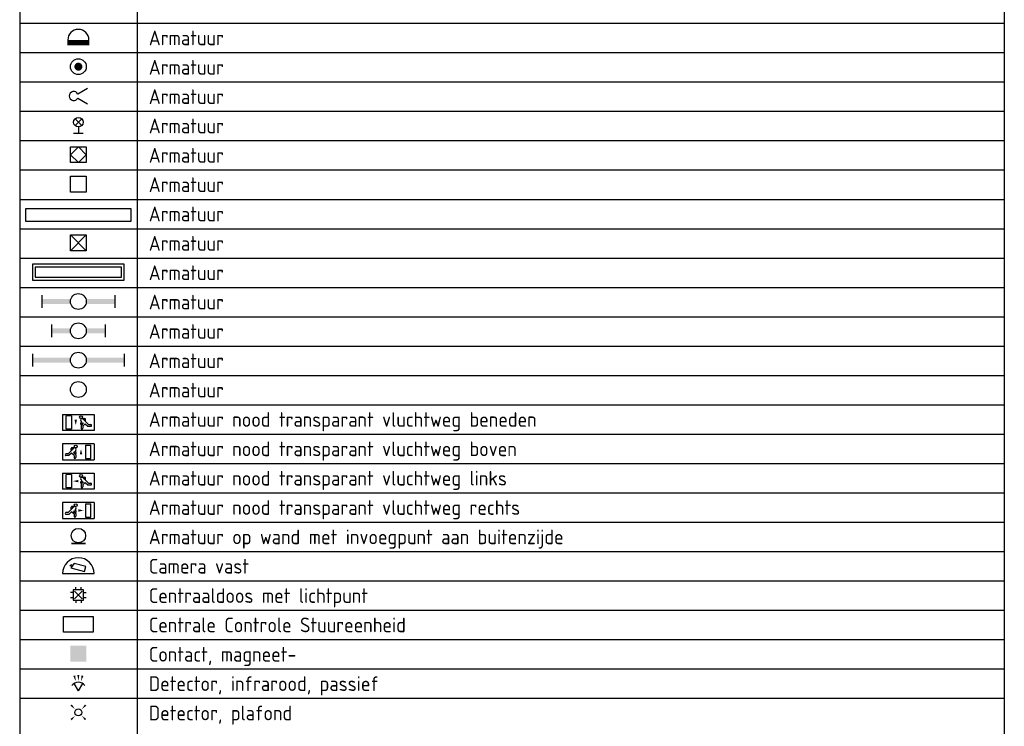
# Model space of a CAD drawing. Header units: millimetres. Extents: x -28157 to 193371, y -2151 to 171990.
# Tile 15 of 31: x 129929 to 138318, y 12160 to 18178. Entities that reach past the tile are written whole.
import ezdxf
from ezdxf.enums import TextEntityAlignment as Align

# ---------------------------------------------------------------- set-up
doc = ezdxf.new("R2010")
doc.units = ezdxf.units.MM
doc.header["$LTSCALE"] = 50
doc.layers.get('0').update_dxf_attribs({"linetype": 'CONTINUOUS'})
doc.layers.add('BL$2----', color=7, linetype='CONTINUOUS')
doc.layers.add('BL$9----', color=7, linetype='CONTINUOUS')
doc.styles.add('buro-018', font='BUROFONT.shx', dxfattribs={"height": 180})
doc.styles.add('STABICAD-012', font='ISOCP.SHX', dxfattribs={"height": 60})
doc.styles.add('STABICAD-018', font='ISOCP.SHX', dxfattribs={"height": 90})
doc.styles.get("Standard").update_dxf_attribs({"font": 'ISOCP'})

# ---------------------------------------------------------------- blocks, each defined once
blk = doc.blocks.new('*U478')
at = {"layer": 'BL$9----', "color": 7}
for p, q in [((0, 0), (0, -475)), ((20, 0), (20, -475)), ((167.775, 0), (167.775, -475)), ((167.775, 0), (167.775, -475)), ((0, -115), (167.775, -115)), ((0, -120), (167.775, -120)), ((0, -125), (167.775, -125)), ((0, -130), (167.775, -130)), ((0, -135), (167.775, -135)), ((0, -140), (167.775, -140)), ((0, -145), (167.775, -145)), ((0, -150), (167.775, -150)), ((0, -155), (167.775, -155)), ((0, -160), (167.775, -160)), ((0, -165), (167.775, -165)), ((0, -170), (167.775, -170)), ((0, -175), (167.775, -175)), ((0, -180), (167.775, -180)), ((0, -185), (167.775, -185)), ((0, -190), (167.775, -190)), ((0, -195), (167.775, -195)), ((0, -200), (167.775, -200)), ((0, -205), (167.775, -205)), ((0, -210), (167.775, -210)), ((0, -215), (167.775, -215)), ((0, -220), (167.775, -220)), ((0, -225), (167.775, -225)), ((0, -230), (167.775, -230))]:
    blk.add_line(p, q, dxfattribs=at)
at = {"layer": 'BL$9----', "color": 1}
blk.add_attdef('TITLE', (2, 1.25), '', height=3.5, dxfattribs=at)
blk = doc.blocks.new('*U477')
at = {"layer": 'BL$9----', "color": 1}
for tag, p in [('blockname_0', (2, 1.25)), ('blockname_1', (2, 1.25)), ('blockname_2', (2, 1.25)), ('blockname_3', (2, 1.25)), ('blockname_4', (2, 1.25)), ('description_0', (22, 1.25)), ('description_1', (22, 1.25)), ('description_2', (22, 1.25)), ('description_3', (22, 1.25)), ('description_4', (22, 1.25))]:
    blk.add_attdef(tag, p, '', height=2.5, dxfattribs=at)
blk = doc.blocks.new('WAND-04A')
at = {"color": 0, "linetype": 'Continuous'}
for p, q in [((-100, 50), (-100, 0)), ((100, 0), (100, 50))]:
    blk.add_line(p, q, dxfattribs=at)
at = {"color": 0, "linetype": 'Continuous', "const_width": 50}
blk.add_lwpolyline([(-100, 25), (100, 25)], dxfattribs=at)
at = {"color": 0, "linetype": 'Continuous'}
blk.add_arc((0, 50), 100, 0, 180, dxfattribs=at)
at = {"color": 0, "linetype": 'Continuous', "style": 'STABICAD-018'}
for tag, p in [('LIGHTFIXTURECODE', (334.7, 480.5)), ('SWITCHCODE', (339.2, 80.5)), ('PANEL', (334.7, -119.5)), ('CIRCUIT', (334.7, -319.5)), ('SUBCIRCUIT', (634.7, -319.5))]:
    blk.add_attdef(tag, text='', height=180, dxfattribs=at).set_placement(p, align=Align.MIDDLE)
blk = doc.blocks.new('SPOT-12A')
at = {"color": 0, "linetype": 'Continuous', "const_width": 75}
blk.add_lwpolyline([(-38, 0, 1), (38, 0, 1)], format="xyb", close=True, dxfattribs=at)
at = {"color": 0, "linetype": 'Continuous'}
blk.add_circle((0, 0), 150, dxfattribs=at)
at = {"color": 0, "linetype": 'Continuous', "style": 'STABICAD-018'}
for tag, p in [('LIGHTFIXTURECODE', (-407, 380)), ('SWITCHCODE', (-402, -20)), ('PANEL', (-407, -220)), ('CIRCUIT', (-407, -420)), ('SUBCIRCUIT', (-107, -420))]:
    blk.add_attdef(tag, text='', height=180, dxfattribs=at).set_placement(p, align=Align.MIDDLE)
blk = doc.blocks.new('SPOT-16A')
at = {"color": 0, "linetype": 'Continuous'}
for p, q in [((89, 45), (300, 175)), ((89, -45), (300, -175))]:
    blk.add_line(p, q, dxfattribs=at)
blk.add_arc((0, 0), 100, 26.5651, 333.4349, dxfattribs=at)
at = {"color": 0, "linetype": 'Continuous', "style": 'STABICAD-018'}
for tag, p in [('LIGHTFIXTURECODE', (-307, 355)), ('SWITCHCODE', (-302, -45)), ('PANEL', (-307, -245)), ('CIRCUIT', (-307, -445)), ('SUBCIRCUIT', (-7, -445))]:
    blk.add_attdef(tag, text='', height=180, dxfattribs=at).set_placement(p, align=Align.MIDDLE)
blk = doc.blocks.new('WAND-03A')
at = {"color": 0, "linetype": 'Continuous'}
for p, q in [((-106, 244), (106, 456)), ((106, 244), (-106, 456)), ((-150, 0), (150, 0)), ((0, 200), (0, 0))]:
    blk.add_line(p, q, dxfattribs=at)
blk.add_circle((0, 350), 150, dxfattribs=at)
at = {"color": 0, "linetype": 'Continuous', "style": 'STABICAD-018'}
for tag, p in [('LIGHTFIXTURECODE', (360, 730)), ('SWITCHCODE', (364, 330)), ('CIRCUIT', (360, -70)), ('SUBCIRCUIT', (660, -70)), ('PANEL', (360, 130))]:
    blk.add_attdef(tag, text='', height=180, dxfattribs=at).set_placement(p, align=Align.MIDDLE)
blk = doc.blocks.new('TL418-04')
at = {"color": 0, "linetype": 'Continuous'}
for p, q in [((0, 300), (-300, 0)), ((-300, 0), (0, -300)), ((300, 0), (0, 300)), ((0, -300), (300, 0))]:
    blk.add_line(p, q, dxfattribs=at)
blk.add_lwpolyline([(-300, 300), (300, 300), (300, -300), (-300, -300)], close=True, dxfattribs=at)
at = {"color": 0, "linetype": 'Continuous', "style": 'STABICAD-018'}
for tag, p in [('LIGHTFIXTURECODE', (-407, 480)), ('SWITCHCODE', (-402, 80)), ('CIRCUIT', (-407, -320)), ('SUBCIRCUIT', (-107, -320)), ('PANEL', (-407, -120))]:
    blk.add_attdef(tag, text='', height=180, dxfattribs=at).set_placement(p, align=Align.MIDDLE)
blk = doc.blocks.new('TL418-01')
at = {"color": 0, "linetype": 'Continuous'}
blk.add_lwpolyline([(-300, 300), (300, 300), (300, -300), (-300, -300)], close=True, dxfattribs=at)
at = {"color": 0, "linetype": 'Continuous', "style": 'STABICAD-018'}
for tag, p in [('LIGHTFIXTURECODE', (-407, 480)), ('SWITCHCODE', (-402, 80)), ('CIRCUIT', (-407, -320)), ('SUBCIRCUIT', (-107, -320)), ('PANEL', (-407, -120))]:
    blk.add_attdef(tag, text='', height=180, dxfattribs=at).set_placement(p, align=Align.MIDDLE)
blk = doc.blocks.new('TL158001')
at = {"color": 0, "linetype": 'Continuous'}
blk.add_lwpolyline([(-775, -92), (775, -92), (775, 92), (-775, 92)], close=True, dxfattribs=at)
at = {"color": 0, "linetype": 'Continuous', "style": 'STABICAD-018'}
for tag, p in [('LIGHTFIXTURECODE', (-815, 273)), ('SWITCHCODE', (-811, -127)), ('PANEL', (-815, -327)), ('CIRCUIT', (-815, -527)), ('SUBCIRCUIT', (-515, -527))]:
    blk.add_attdef(tag, text='', height=180, dxfattribs=at).set_placement(p, align=Align.MIDDLE)
blk = doc.blocks.new('TL418-03')
at = {"color": 0, "linetype": 'Continuous'}
for p, q in [((-300, -300), (300, 300)), ((-300, 300), (300, -300))]:
    blk.add_line(p, q, dxfattribs=at)
blk.add_lwpolyline([(-300, 300), (300, 300), (300, -300), (-300, -300)], close=True, dxfattribs=at)
at = {"color": 0, "linetype": 'Continuous', "style": 'STABICAD-018'}
for tag, p in [('LIGHTFIXTURECODE', (-407, 480)), ('SWITCHCODE', (-402, 80)), ('CIRCUIT', (-407, -320)), ('SUBCIRCUIT', (-107, -320)), ('PANEL', (-407, -120))]:
    blk.add_attdef(tag, text='', height=180, dxfattribs=at).set_placement(p, align=Align.MIDDLE)
blk = doc.blocks.new('TL158002')
at = {"color": 0, "linetype": 'Continuous'}
for points in [[(-825, -142), (825, -142), (825, 142), (-825, 142)], [(-775, -92), (775, -92), (775, 92), (-775, 92)]]:
    blk.add_lwpolyline(points, close=True, dxfattribs=at)
at = {"color": 0, "linetype": 'Continuous', "style": 'STABICAD-018'}
for tag, p in [('LIGHTFIXTURECODE', (-865, 323)), ('SWITCHCODE', (-861, -77)), ('PANEL', (-865, -277)), ('CIRCUIT', (-865, -477)), ('SUBCIRCUIT', (-565, -477))]:
    blk.add_attdef(tag, text='', height=180, dxfattribs=at).set_placement(p, align=Align.MIDDLE)
blk = doc.blocks.new('*U471')
at = {"color": 0, "linetype": 'Continuous'}
for p, q in [((-11.49, 2), (-11.49, -2)), ((11.49, 2), (11.49, -2))]:
    blk.add_line(p, q, dxfattribs=at)
blk.add_circle((0, 0), 2.5, dxfattribs=at)
for points in [[(-2.5, 0.75), (-11.49, 0.75), (-2.5, -0.75), (-11.49, -0.75)], [(2.5, 0.75), (11.49, 0.75), (2.5, -0.75), (11.49, -0.75)]]:
    blk.add_solid(points, dxfattribs=at)
at = {"color": 0, "linetype": 'Continuous', "style": 'STABICAD-018'}
for tag, p in [('PANEL', (0, 8)), ('CIRCUIT', (0, 5)), ('SUBCIRCUIT', (4.5, 5)), ('LIGHTFIXTURECODE', (0, 0)), ('SWITCHCODE', (4.5, -3))]:
    blk.add_attdef(tag, text='', height=1.8, dxfattribs=at).set_placement(p, align=Align.MIDDLE)
blk = doc.blocks.new('*U473')
at = {"color": 0, "linetype": 'Continuous'}
for p, q in [((-8.49, 2), (-8.49, -2)), ((8.49, 2), (8.49, -2))]:
    blk.add_line(p, q, dxfattribs=at)
blk.add_circle((0, 0), 2.5, dxfattribs=at)
for points in [[(-2.5, 0.75), (-8.49, 0.75), (-2.5, -0.75), (-8.49, -0.75)], [(2.5, 0.75), (8.49, 0.75), (2.5, -0.75), (8.49, -0.75)]]:
    blk.add_solid(points, dxfattribs=at)
at = {"color": 0, "linetype": 'Continuous', "style": 'STABICAD-018'}
for tag, p in [('PANEL', (0, 8)), ('CIRCUIT', (0, 5)), ('SUBCIRCUIT', (4.5, 5)), ('LIGHTFIXTURECODE', (0, 0)), ('SWITCHCODE', (4.5, -3))]:
    blk.add_attdef(tag, text='', height=1.8, dxfattribs=at).set_placement(p, align=Align.MIDDLE)
blk = doc.blocks.new('*U472')
at = {"color": 0, "linetype": 'Continuous'}
for p, q in [((-14.49, 2), (-14.49, -2)), ((14.49, 2), (14.49, -2))]:
    blk.add_line(p, q, dxfattribs=at)
blk.add_circle((0, 0), 2.5, dxfattribs=at)
for points in [[(-2.5, 0.75), (-14.49, 0.75), (-2.5, -0.75), (-14.49, -0.75)], [(2.5, 0.75), (14.49, 0.75), (2.5, -0.75), (14.49, -0.75)]]:
    blk.add_solid(points, dxfattribs=at)
at = {"color": 0, "linetype": 'Continuous', "style": 'STABICAD-018'}
for tag, p in [('PANEL', (0, 8)), ('CIRCUIT', (0, 5)), ('SUBCIRCUIT', (4.5, 5)), ('LIGHTFIXTURECODE', (0, 0)), ('SWITCHCODE', (4.5, -3))]:
    blk.add_attdef(tag, text='', height=1.8, dxfattribs=at).set_placement(p, align=Align.MIDDLE)
blk = doc.blocks.new('1115B3')
at = {"color": 0, "linetype": 'Continuous'}
blk.add_circle((0, 3.5), 2.5, dxfattribs=at)
at = {"color": 0, "linetype": 'Continuous', "style": 'STABICAD-018'}
for tag, p in [('PANEL', (0, 11.5)), ('CIRCUIT', (0, 8.5)), ('SUBCIRCUIT', (4.5, 8.5)), ('LIGHTFIXTURECODE', (0, 3.5)), ('SWITCHCODE', (4.5, 2.5))]:
    blk.add_attdef(tag, text='', height=1.8, dxfattribs=at).set_placement(p, align=Align.MIDDLE)
blk = doc.blocks.new('1115C2J')
at = {"color": 0, "linetype": 'Continuous'}
for p, q in [((-4.5, 5.5), (4.5, 5.5)), ((-4.5, 1), (-4.5, 5.5)), ((-2.68, 4.35), (-3.52, 4.35)), ((-2.88, 3.87), (-3.52, 3.87)), ((-1.27, 2.26), (-2.88, 3.87)), ((-1.94, 3.61), (-2.68, 4.35)), ((-1.94, 2.93), (-2.04, 2.83)), ((-2.04, 2.83), (-2.04, 2.34)), ((-1.24, 4.31), (-1.94, 3.61)), ((-1.37, 3.5), (-0.76, 4.11)), ((-1.23, 3.35), (-1.37, 3.5)), ((-1.24, 4.31), (-1.24, 4.91)), ((-0.87, 3.71), (-1.23, 3.35)), ((-0.65, 3.49), (-1.01, 3.13)), ((-0.71, 2.83), (-1.01, 3.13)), ((-0.76, 4.11), (-0.76, 4.91)), ((2, 5.15), (3.5, 5.15)), ((2, 1.35), (2, 5.15)), ((3.5, 5.15), (3.5, 1.35)), ((4.5, 1), (4.5, 5.5)), ((4.5, 1), (-4.5, 1)), ((-0.99, 2.14), (-1.84, 2.14)), ((-1.71, 2.7), (-1.72, 2.7)), ((-1.72, 2.7), (-1.72, 2.46)), ((-1.47, 2.46), (-1.72, 2.46)), ((2, 1.35), (3.5, 1.35))]:
    blk.add_line(p, q, dxfattribs=at)
blk.add_lwpolyline([(0.75, 4, 0, 0.7, 0), (0.75, 2.5, 0.7, 0.7, 0)], format="xyseb", dxfattribs=at)
blk.add_circle((-0.76, 1.75), 0.4, dxfattribs=at)
for centre, radius, start, end in [((-3.52, 4.11), 0.24, 90, 270), ((-0.99, 2.54), 0.4, 225, 45), ((-1, 4.91), 0.24, 0, 180), ((-0.76, 3.6), 0.16, 315, 135), ((-1.84, 2.34), 0.2, 180, 270)]:
    blk.add_arc(centre, radius, start, end, dxfattribs=at)
at = {"color": 0, "linetype": 'Continuous', "style": 'buro-018'}
for tag, p in [('PANEL', (0, 15.17)), ('CIRCUIT', (0, 12.17)), ('SUBCIRCUIT', (4.5, 12.17)), ('LIGHTFIXTURECODE', (0, 8))]:
    blk.add_attdef(tag, text='', height=1.8, dxfattribs=at).set_placement(p, align=Align.MIDDLE)
blk = doc.blocks.new('1115C2I')
at = {"color": 0, "linetype": 'Continuous'}
for p, q in [((4.5, 5.5), (-4.5, 5.5)), ((-4.5, 1), (-4.5, 5.5)), ((-2, 5.15), (-3.5, 5.15)), ((-3.5, 5.15), (-3.5, 1.35)), ((-2, 1.35), (-2, 5.15)), ((0.65, 3.49), (1.01, 3.13)), ((0.71, 2.83), (1.01, 3.13)), ((0.76, 4.11), (0.76, 4.91)), ((1.37, 3.5), (0.76, 4.11)), ((0.87, 3.71), (1.23, 3.35)), ((1.23, 3.35), (1.37, 3.5)), ((1.24, 4.31), (1.24, 4.91)), ((1.24, 4.31), (1.94, 3.61)), ((1.27, 2.26), (2.88, 3.87)), ((1.94, 3.61), (2.68, 4.35)), ((1.94, 2.93), (2.04, 2.83)), ((2.04, 2.83), (2.04, 2.34)), ((2.68, 4.35), (3.52, 4.35)), ((2.88, 3.87), (3.52, 3.87)), ((4.5, 1), (4.5, 5.5)), ((-4.5, 1), (4.5, 1)), ((-2, 1.35), (-3.5, 1.35)), ((0.99, 2.14), (1.84, 2.14)), ((1.47, 2.46), (1.72, 2.46)), ((1.71, 2.7), (1.72, 2.7)), ((1.72, 2.7), (1.72, 2.46))]:
    blk.add_line(p, q, dxfattribs=at)
blk.add_lwpolyline([(-0.75, 2.5, 0, 0.7, 0), (-0.75, 4, 0.7, 0.7, 0)], format="xyseb", dxfattribs=at)
blk.add_circle((0.76, 1.75), 0.4, dxfattribs=at)
for centre, radius, start, end in [((0.99, 2.54), 0.4, 135, 315), ((0.76, 3.6), 0.16, 45, 225), ((1, 4.91), 0.24, 0, 180), ((3.52, 4.11), 0.24, 270, 90), ((1.84, 2.34), 0.2, 270, 0)]:
    blk.add_arc(centre, radius, start, end, dxfattribs=at)
at = {"color": 0, "linetype": 'Continuous', "style": 'STABICAD-018'}
for tag, p in [('PANEL', (0, 15.17)), ('CIRCUIT', (0, 12.17)), ('SUBCIRCUIT', (4.5, 12.17)), ('LIGHTFIXTURECODE', (0, 8))]:
    blk.add_attdef(tag, text='', height=1.8, dxfattribs=at).set_placement(p, align=Align.MIDDLE)
blk = doc.blocks.new('1115C2G')
at = {"color": 0, "linetype": 'Continuous'}
for p, q in [((-4.5, 5.5), (4.5, 5.5)), ((-4.5, 1), (-4.5, 5.5)), ((-2.68, 4.35), (-3.52, 4.35)), ((-2.88, 3.87), (-3.52, 3.87)), ((-1.27, 2.26), (-2.88, 3.87)), ((-1.94, 3.61), (-2.68, 4.35)), ((-1.94, 2.93), (-2.04, 2.83)), ((-2.04, 2.83), (-2.04, 2.34)), ((-1.24, 4.31), (-1.94, 3.61)), ((-1.37, 3.5), (-0.76, 4.11)), ((-1.23, 3.35), (-1.37, 3.5)), ((-1.24, 4.31), (-1.24, 4.91)), ((-0.87, 3.71), (-1.23, 3.35)), ((-0.65, 3.49), (-1.01, 3.13)), ((-0.71, 2.83), (-1.01, 3.13)), ((-0.76, 4.11), (-0.76, 4.91)), ((2, 5.15), (3.5, 5.15)), ((2, 1.35), (2, 5.15)), ((3.5, 5.15), (3.5, 1.35)), ((4.5, 1), (4.5, 5.5)), ((4.5, 1), (-4.5, 1)), ((-0.99, 2.14), (-1.84, 2.14)), ((-1.71, 2.7), (-1.72, 2.7)), ((-1.72, 2.7), (-1.72, 2.46)), ((-1.47, 2.46), (-1.72, 2.46)), ((2, 1.35), (3.5, 1.35))]:
    blk.add_line(p, q, dxfattribs=at)
blk.add_lwpolyline([(1.5, 3.25, 0, 0.7, 0), (0, 3.25, 0.7, 0.7, 0)], format="xyseb", dxfattribs=at)
blk.add_circle((-0.76, 1.75), 0.4, dxfattribs=at)
for centre, radius, start, end in [((-3.52, 4.11), 0.24, 90, 270), ((-0.99, 2.54), 0.4, 225, 45), ((-1, 4.91), 0.24, 0, 180), ((-0.76, 3.6), 0.16, 315, 135), ((-1.84, 2.34), 0.2, 180, 270)]:
    blk.add_arc(centre, radius, start, end, dxfattribs=at)
at = {"color": 0, "linetype": 'Continuous', "style": 'buro-018'}
for tag, p in [('PANEL', (0, 15.17)), ('CIRCUIT', (0, 12.17)), ('SUBCIRCUIT', (4.5, 12.17)), ('LIGHTFIXTURECODE', (0, 8))]:
    blk.add_attdef(tag, text='', height=1.8, dxfattribs=at).set_placement(p, align=Align.MIDDLE)
blk = doc.blocks.new('1115C2H')
at = {"color": 0, "linetype": 'Continuous'}
for p, q in [((4.5, 5.5), (-4.5, 5.5)), ((-4.5, 1), (-4.5, 5.5)), ((-2, 5.15), (-3.5, 5.15)), ((-3.5, 5.15), (-3.5, 1.35)), ((-2, 1.35), (-2, 5.15)), ((0.65, 3.49), (1.01, 3.13)), ((0.71, 2.83), (1.01, 3.13)), ((0.76, 4.11), (0.76, 4.91)), ((1.37, 3.5), (0.76, 4.11)), ((0.87, 3.71), (1.23, 3.35)), ((1.23, 3.35), (1.37, 3.5)), ((1.24, 4.31), (1.24, 4.91)), ((1.24, 4.31), (1.94, 3.61)), ((1.27, 2.26), (2.88, 3.87)), ((1.94, 3.61), (2.68, 4.35)), ((1.94, 2.93), (2.04, 2.83)), ((2.04, 2.83), (2.04, 2.34)), ((2.68, 4.35), (3.52, 4.35)), ((2.88, 3.87), (3.52, 3.87)), ((4.5, 1), (4.5, 5.5)), ((-4.5, 1), (4.5, 1)), ((-2, 1.35), (-3.5, 1.35)), ((0.99, 2.14), (1.84, 2.14)), ((1.47, 2.46), (1.72, 2.46)), ((1.71, 2.7), (1.72, 2.7)), ((1.72, 2.7), (1.72, 2.46))]:
    blk.add_line(p, q, dxfattribs=at)
blk.add_lwpolyline([(-1.5, 3.25, 0, 0.7, 0), (0, 3.25, 0.7, 0.7, 0)], format="xyseb", dxfattribs=at)
blk.add_circle((0.76, 1.75), 0.4, dxfattribs=at)
for centre, radius, start, end in [((0.99, 2.54), 0.4, 135, 315), ((0.76, 3.6), 0.16, 45, 225), ((1, 4.91), 0.24, 0, 180), ((3.52, 4.11), 0.24, 270, 90), ((1.84, 2.34), 0.2, 270, 0)]:
    blk.add_arc(centre, radius, start, end, dxfattribs=at)
at = {"color": 0, "linetype": 'Continuous', "style": 'STABICAD-018'}
for tag, p in [('PANEL', (0, 15.17)), ('CIRCUIT', (0, 12.17)), ('SUBCIRCUIT', (4.5, 12.17)), ('LIGHTFIXTURECODE', (0, 8))]:
    blk.add_attdef(tag, text='', height=1.8, dxfattribs=at).set_placement(p, align=Align.MIDDLE)
blk = doc.blocks.new('E00172')
at = {"color": 0, "linetype": 'Continuous', "const_width": 0.5}
blk.add_lwpolyline([(-2.5, 0.75), (2.5, 0.75)], dxfattribs=at)
at = {"color": 0, "linetype": 'Continuous'}
blk.add_circle((0, 3.5), 2.5, dxfattribs=at)
at = {"color": 0, "linetype": 'Continuous', "style": 'STABICAD-018'}
for tag, p in [('PANEL', (0, 11.5)), ('CIRCUIT', (0, 8.5)), ('SUBCIRCUIT', (4.5, 8.5)), ('LIGHTFIXTURECODE', (0, 3.5)), ('SWITCHCODE', (4.5, 2.5))]:
    blk.add_attdef(tag, text='', height=1.8, dxfattribs=at).set_placement(p, align=Align.MIDDLE)
blk = doc.blocks.new('VB660VDC')
at = {"color": 0, "linetype": 'Continuous'}
for p, q in [((-2.86, 3.7), (-2.72, 4.22)), ((-2.26, 3.55), (-2.86, 3.7)), ((-2.72, 4.22), (-1.92, 4.02)), ((-1.52, 4.57), (-2.66, 3)), ((2.66, 3.5), (-1.52, 4.57)), ((2.22, 1.76), (2.66, 3.5)), ((-5.62, 1), (5.62, 1)), ((-2.66, 3), (2.22, 1.76))]:
    blk.add_line(p, q, dxfattribs=at)
blk.add_arc((0, 1), 5.62, 0, 180, dxfattribs=at)
at = {"color": 0, "linetype": 'Continuous', "style": 'STABICAD-018'}
blk.add_attdef('SECURITY_PANEL', text='', height=1.8, dxfattribs=at).set_placement((0, 13.25), align=Align.CENTER)
for tag, p in [('TEXT1', (0, 8)), ('ARTICLECODE', (0, 3.25))]:
    blk.add_attdef(tag, text='', height=1.8, dxfattribs=at).set_placement(p, align=Align.MIDDLE)
blk = doc.blocks.new('111502')
at = {"color": 0, "linetype": 'Continuous'}
for p, q in [((-2, 1), (-3, 1)), ((-2, 2), (-2, -2)), ((2, 2), (-2, 2)), ((-1.41, -1.41), (1.41, 1.41)), ((1.41, -1.41), (-1.41, 1.41)), ((-1, 2), (-1, 3)), ((1, 2), (1, 3)), ((2, -2), (2, 2)), ((2, 1), (3, 1)), ((-3, -1), (-2, -1)), ((-2, -2), (2, -2)), ((-1, -2), (-1, -3)), ((1, -2), (1, -3)), ((2, -1), (3, -1))]:
    blk.add_line(p, q, dxfattribs=at)
at = {"color": 0, "linetype": 'Continuous', "style": 'STABICAD-018'}
for tag, p in [('PANEL', (0, 6.87)), ('CIRCUIT', (0, 3.87)), ('SUBCIRCUIT', (4.5, 3.87)), ('ARTICLECODE', (0, 0)), ('SWITCHCODE', (5.85, -1))]:
    blk.add_attdef(tag, text='', height=1.8, dxfattribs=at).set_placement(p, align=Align.MIDDLE)
at = {"color": 0, "linetype": 'Continuous', "style": 'STABICAD-018', "flags": 1}
blk.add_attdef('POWERCODE', text='', height=1.8, dxfattribs=at).set_placement((13, 3.87), align=Align.MIDDLE)
blk = doc.blocks.new('VB661CCS')
at = {"color": 0, "linetype": 'Continuous'}
for p, q in [((-2.43, 3.59), (2.43, 3.59)), ((-2.43, 1), (-2.43, 3.59)), ((2.43, 3.59), (2.43, 1)), ((2.43, 1), (-2.43, 1))]:
    blk.add_line(p, q, dxfattribs=at)
at = {"color": 0, "linetype": 'Continuous', "style": 'STABICAD-018'}
for tag, p in [('SECURITY_ZONE', (5.64, 10.53)), ('SECURITY_PANEL', (11.07, 10.64)), ('PANEL', (2.54, 8.83)), ('CIRCUIT', (2.54, 5.83)), ('SUBCIRCUIT', (7.04, 5.83)), ('SECURITY_PANELNAME', (0, 2.3)), ('ARTICLECODE', (2.54, -0.17))]:
    blk.add_attdef(tag, text='', height=1.8, dxfattribs=at).set_placement(p, align=Align.MIDDLE)
at = {"color": 0, "linetype": 'Continuous', "style": 'STABICAD-018', "flags": 1}
blk.add_attdef('POWERCODE', text='', height=1.8, dxfattribs=at).set_placement((15.54, 5.83), align=Align.MIDDLE)
blk = doc.blocks.new('E00046')
at = {"color": 0, "linetype": 'Continuous'}
blk.add_solid([(-1, 1), (1, 1), (-1, 3), (1, 3)], dxfattribs=at)
at = {"color": 0, "linetype": 'Continuous', "style": 'STABICAD-018'}
blk.add_attdef('SECURITY_PANEL', text='', height=1.8, dxfattribs=at).set_placement((0, 10), align=Align.CENTER)
for tag, p in [('TEXT1', (0, 5.5)), ('ARTICLECODE', (0, 0))]:
    blk.add_attdef(tag, text='', height=1.8, dxfattribs=at).set_placement(p, align=Align.MIDDLE)
blk = doc.blocks.new('E00058')
at = {"color": 0, "linetype": 'Continuous'}
for q in [(-1.5, 3.6), (1.5, 3.6)]:
    blk.add_line((0, 1), q, dxfattribs=at)
blk.add_arc((0, 1), 3, 40.5288, 139.4712, dxfattribs=at)
for points in [[(-1.76, 6.21), (-1.08, 6.39), (-0.91, 4.38)], [(-0.35, 6.49), (0.35, 6.49), (0, 4.5)], [(1.08, 6.39), (1.76, 6.21), (0.91, 4.38)]]:
    blk.add_solid(points, dxfattribs=at)
at = {"color": 0, "linetype": 'Continuous', "style": 'buro-018'}
blk.add_attdef('TEXT1', text='', height=1.8, dxfattribs=at).set_placement((0, 9), align=Align.MIDDLE)
at = {"color": 0, "linetype": 'Continuous', "style": 'buro-018', "flags": 1}
blk.add_attdef('ARTICLECODE', text='', height=1.8, dxfattribs=at).set_placement((0, 0), align=Align.MIDDLE)
at = {"layer": 'BL$2----', "color": 7, "style": 'STABICAD-012'}
blk.add_attdef('SECURITY_PANEL', text='', height=2, rotation=48.8608, dxfattribs=at).set_placement((652.13, 662.35), align=Align.MIDDLE)
blk = doc.blocks.new('E00411')
at = {"color": 0, "linetype": 'Continuous'}
blk.add_circle((0, 0), 1.25, dxfattribs=at)
for points in [[(-2.89, 2.4), (-2.4, 2.89), (-1.24, 1.24)], [(2.4, 2.89), (2.89, 2.4), (1.24, 1.24)], [(-2.4, -2.89), (-2.89, -2.4), (-1.24, -1.24)], [(2.89, -2.4), (2.4, -2.89), (1.24, -1.24)]]:
    blk.add_solid(points, dxfattribs=at)
at = {"color": 0, "linetype": 'Continuous', "style": 'buro-018'}
blk.add_attdef('SWITCHCODE', text='', height=1.8, dxfattribs=at).set_placement((0, 4.64), align=Align.MIDDLE)
at = {"color": 0, "linetype": 'Continuous', "style": 'buro-018', "flags": 1}
blk.add_attdef('ARTICLECODE', text='', height=1.8, dxfattribs=at).set_placement((0, 0), align=Align.MIDDLE)

msp = doc.modelspace()

# ---------------------------------------------------------------- block references
at = {"layer": 'BL$9----', "color": 0, "xscale": 50, "yscale": 50, "zscale": 50}
msp.add_blockref('*U478', (129929.38198, 23897.88053, 2730), dxfattribs=at)
at = {"layer": 'BL$9----', "color": 20, "zscale": 50}
for name, p, xscale, yscale in [('WAND-04A', (130429.38198, 17960.38053, 2730), 0.8999999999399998, 0.8999999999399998), ('SPOT-12A', (130429.38198, 17777.88053, 2730), 0.4499999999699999, 0.4499999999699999), ('SPOT-16A', (130390.81055, 17527.88053, 2730), 0.3857142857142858, 0.3857142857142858), ('WAND-03A', (130429.38198, 17210.38053, 2730), 0.2699999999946, 0.2699999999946), ('TL418-04', (130429.38198, 17027.88053, 2730), 0.225, 0.225), ('TL418-01', (130429.38198, 16777.88053, 2730), 0.225, 0.225), ('TL158001', (130429.38198, 16514.09021, 2730), 0.5806451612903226, 0.5806451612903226), ('TL418-03', (130429.38198, 16277.88053, 2730), 0.225, 0.225), ('TL158002', (130429.38198, 16027.88053, 2730), 0.4736842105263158, 0.4736842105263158), ('*U471', (130429.38198, 15777.88053, 2730), 26.999999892, 26.999999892), ('*U473', (130429.38198, 15527.88053, 2730), 26.999999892, 26.999999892), ('*U472', (130429.38198, 15277.88053, 2730), 26.999999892, 26.999999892), ('1115B3', (130429.38198, 14933.38053, 2730), 26.999999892, 26.999999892), ('E00172', (130429.38198, 13698.1078, 2730), 24.54545450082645, 24.54545450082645), ('111502', (130429.38198, 13277.88053, 2730), 22.5, 22.5), ('E00411', (130429.38198, 12277.88053, 2730), 23.34262358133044, 23.34262358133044)]:
    msp.add_blockref(name, p, dxfattribs=dict(at, xscale=xscale, yscale=yscale))
at = {"layer": 'BL$9----', "color": 0}
ref = msp.add_blockref('*U477', (138418.13198, 17960.38053, 2730), dxfattribs=dict(at, xscale=50, yscale=50, zscale=50))
ref.add_attrib('description_0', 'Armatuur', (131029.38198, 17960.38053, 2730), dxfattribs={"color": 1, "height": 125})
ref = msp.add_blockref('*U477', (138418.13198, 17710.38053, 2730), dxfattribs=dict(at, xscale=50, yscale=50, zscale=50))
ref.add_attrib('description_0', 'Armatuur', (131029.38198, 17710.38053, 2730), dxfattribs={"color": 1, "height": 125})
ref = msp.add_blockref('*U477', (138418.13198, 17460.38053, 2730), dxfattribs=dict(at, xscale=50, yscale=50, zscale=50))
ref.add_attrib('description_0', 'Armatuur', (131029.38198, 17460.38053, 2730), dxfattribs={"color": 1, "height": 125})
ref = msp.add_blockref('*U477', (138418.13198, 17210.38053, 2730), dxfattribs=dict(at, xscale=50, yscale=50, zscale=50))
ref.add_attrib('description_0', 'Armatuur', (131029.38198, 17210.38053, 2730), dxfattribs={"color": 1, "height": 125})
ref = msp.add_blockref('*U477', (138418.13198, 16960.38053, 2730), dxfattribs=dict(at, xscale=50, yscale=50, zscale=50))
ref.add_attrib('description_0', 'Armatuur ', (131029.38198, 16960.38053, 2730), dxfattribs={"color": 1, "height": 125})
ref = msp.add_blockref('*U477', (138418.13198, 16710.38053, 2730), dxfattribs=dict(at, xscale=50, yscale=50, zscale=50))
ref.add_attrib('description_0', 'Armatuur ', (131029.38198, 16710.38053, 2730), dxfattribs={"color": 1, "height": 125})
ref = msp.add_blockref('*U477', (138418.13198, 16460.38053, 2730), dxfattribs=dict(at, xscale=50, yscale=50, zscale=50))
ref.add_attrib('description_0', 'Armatuur ', (131029.38198, 16460.38053, 2730), dxfattribs={"color": 1, "height": 125})
ref = msp.add_blockref('*U477', (138418.13198, 16210.38053, 2730), dxfattribs=dict(at, xscale=50, yscale=50, zscale=50))
ref.add_attrib('description_0', 'Armatuur ', (131029.38198, 16210.38053, 2730), dxfattribs={"color": 1, "height": 125})
ref = msp.add_blockref('*U477', (138418.13198, 15960.38053, 2730), dxfattribs=dict(at, xscale=50, yscale=50, zscale=50))
ref.add_attrib('description_0', 'Armatuur ', (131029.38198, 15960.38053, 2730), dxfattribs={"color": 1, "height": 125})
ref = msp.add_blockref('*U477', (138418.13198, 15710.38053, 2730), dxfattribs=dict(at, xscale=50, yscale=50, zscale=50))
ref.add_attrib('description_0', 'Armatuur ', (131029.38198, 15710.38053, 2730), dxfattribs={"color": 1, "height": 125})
ref = msp.add_blockref('*U477', (138418.13198, 15460.38053, 2730), dxfattribs=dict(at, xscale=50, yscale=50, zscale=50))
ref.add_attrib('description_0', 'Armatuur', (131029.38198, 15460.38053, 2730), dxfattribs={"color": 1, "height": 125})
ref = msp.add_blockref('*U477', (138418.13198, 15210.38053, 2730), dxfattribs=dict(at, xscale=50, yscale=50, zscale=50))
ref.add_attrib('description_0', 'Armatuur ', (131029.38198, 15210.38053, 2730), dxfattribs={"color": 1, "height": 125})
ref = msp.add_blockref('*U477', (138418.13198, 14960.38053, 2730), dxfattribs=dict(at, xscale=50, yscale=50, zscale=50))
ref.add_attrib('description_0', 'Armatuur ', (131029.38198, 14960.38053, 2730), dxfattribs={"color": 1, "height": 125})
at = {"layer": 'BL$9----', "color": 3, "xscale": 30, "yscale": 30, "zscale": 50, "rotation": 180}
for name, p in [('1115C2J', (130429.38198, 14845.38053, 2730)), ('1115C2I', (130429.38198, 14595.38053, 2730)), ('1115C2G', (130429.38198, 14345.38053, 2730)), ('1115C2H', (130429.38198, 14095.38053, 2730))]:
    msp.add_blockref(name, p, dxfattribs=at)
at = {"layer": 'BL$9----', "color": 0}
ref = msp.add_blockref('*U477', (138418.13198, 14710.38053, 2730), dxfattribs=dict(at, xscale=50, yscale=50, zscale=50))
ref.add_attrib('description_0', 'Armatuur nood transparant vluchtweg beneden', (131029.38198, 14710.38053, 2730), dxfattribs={"color": 1, "height": 125})
ref = msp.add_blockref('*U477', (138418.13198, 14460.38053, 2730), dxfattribs=dict(at, xscale=50, yscale=50, zscale=50))
ref.add_attrib('description_0', 'Armatuur nood transparant vluchtweg boven', (131029.38198, 14460.38053, 2730), dxfattribs={"color": 1, "height": 125})
ref = msp.add_blockref('*U477', (138418.13198, 14210.38053, 2730), dxfattribs=dict(at, xscale=50, yscale=50, zscale=50))
ref.add_attrib('description_0', 'Armatuur nood transparant vluchtweg links', (131029.38198, 14210.38053, 2730), dxfattribs={"color": 1, "height": 125})
ref = msp.add_blockref('*U477', (138418.13198, 13960.38053, 2730), dxfattribs=dict(at, xscale=50, yscale=50, zscale=50))
ref.add_attrib('description_0', 'Armatuur nood transparant vluchtweg rechts', (131029.38198, 13960.38053, 2730), dxfattribs={"color": 1, "height": 125})
ref = msp.add_blockref('*U477', (138418.13198, 13710.38053, 2730), dxfattribs=dict(at, xscale=50, yscale=50, zscale=50))
ref.add_attrib('description_0', 'Armatuur op wand met invoegpunt aan buitenzijde', (131029.38198, 13710.38053, 2730), dxfattribs={"color": 1, "height": 125})
at = {"layer": 'BL$9----', "color": 3, "zscale": 50}
for name, p, xscale, yscale in [('VB660VDC', (130429.38198, 13436.38053, 2730), 23.99999991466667, 23.99999991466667), ('VB661CCS', (130429.38198, 12908.2972, 2730), 52.08333333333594, 52.08333333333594), ('E00046', (130429.38198, 12642.88053, 2730), 67.5, 67.5), ('E00058', (130429.38198, 12435.78503, 2730), 24.59550015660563, 24.59550015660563)]:
    msp.add_blockref(name, p, dxfattribs=dict(at, xscale=xscale, yscale=yscale))
at = {"layer": 'BL$9----', "color": 0}
ref = msp.add_blockref('*U477', (138418.13198, 13460.38053, 2730), dxfattribs=dict(at, xscale=50, yscale=50, zscale=50))
ref.add_attrib('description_0', 'Camera vast', (131029.38198, 13460.38053, 2730), dxfattribs={"color": 1, "height": 125})
ref = msp.add_blockref('*U477', (138418.13198, 13210.38053, 2730), dxfattribs=dict(at, xscale=50, yscale=50, zscale=50))
ref.add_attrib('description_0', 'Centraaldoos met lichtpunt', (131029.38198, 13210.38053, 2730), dxfattribs={"color": 1, "height": 125})
ref = msp.add_blockref('*U477', (138418.13198, 12960.38053, 2730), dxfattribs=dict(at, xscale=50, yscale=50, zscale=50))
ref.add_attrib('description_0', 'Centrale Controle Stuureenheid', (131029.38198, 12960.38053, 2730), dxfattribs={"color": 1, "height": 125})
ref = msp.add_blockref('*U477', (138418.13198, 12710.38053, 2730), dxfattribs=dict(at, xscale=50, yscale=50, zscale=50))
ref.add_attrib('description_0', 'Contact, magneet-', (131029.38198, 12710.38053, 2730), dxfattribs={"color": 1, "height": 125})
ref = msp.add_blockref('*U477', (138418.13198, 12460.38053, 2730), dxfattribs=dict(at, xscale=50, yscale=50, zscale=50))
ref.add_attrib('description_0', 'Detector, infrarood, passief', (131029.38198, 12460.38053, 2730), dxfattribs={"color": 1, "height": 125})
ref = msp.add_blockref('*U477', (138418.13198, 12210.38053, 2730), dxfattribs=dict(at, xscale=50, yscale=50, zscale=50))
ref.add_attrib('description_0', 'Detector, plafond', (131029.38198, 12210.38053, 2730), dxfattribs={"color": 1, "height": 125})

doc.saveas('drawing.dxf')
